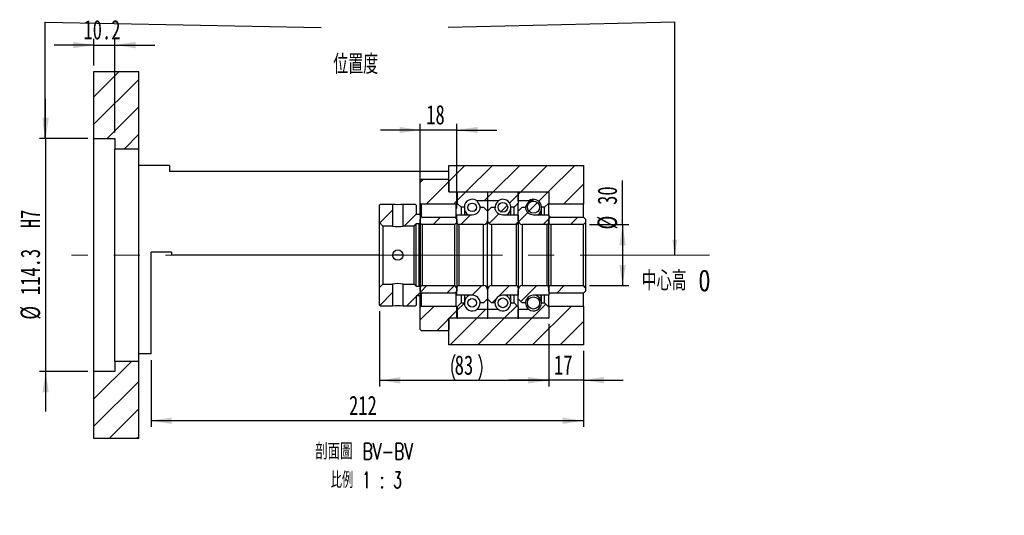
# Paper-space layout 'MBCK30L-H' of a CAD drawing. Header units: millimetres. Extents: x 21 to 332, y 12 to 190.
# Tile 4 of 5: x 171 to 332, y 12 to 93. Entities that reach past the tile are written whole.
import ezdxf

# ---------------------------------------------------------------- set-up
doc = ezdxf.new("R2010")
doc.units = ezdxf.units.MM
doc.linetypes.add('CENTERX2', pattern=[20.32, 12.7, -2.54, 2.54, -2.54])
doc.layers.add('圖層0', color=7, linetype='Continuous')
doc.styles.add('SLDTEXTSTYLE0', font='TXT', dxfattribs={"width": 0.7})
doc.styles.add('SLDTEXTSTYLE1', font='TXT', dxfattribs={"width": 0.7, "bigfont": 'bigfont'})
doc.styles.add('SLDTEXTSTYLE4', font='TXT', dxfattribs={"width": 0.625, "bigfont": 'bigfont'})
doc.dimstyles.new('SLDDIMSTYLE1', dxfattribs={"dimtxt": 0.18, "dimasz": 2.5, "dimexe": 0, "dimexo": 0.0625, "dimgap": 0, "dimtad": 0, "dimtih": 1, "dimtoh": 1, "dimdec": 0, "dimrnd": 1e-09, "dimzin": 0, "dimdsep": 46, "dimtxsty": 'Standard', "dimsah": 1, "dimcen": 0.09, "dimadec": 0, "dimazin": 0, "dimtfac": 2.5, "dimtdec": 0, "dimtofl": 0, "dimtmove": 0, "dimatfit": 3, "dimfxl": 0, "dimfrac": 2, "dimtolj": 1, "dimtzin": 0, "dimarcsym": 0})
doc.dimstyles.new('SLDDIMSTYLE4', dxfattribs={"dimtxt": 3.389974, "dimasz": 2.5, "dimexe": 0, "dimexo": 0.0625, "dimgap": 0.847493, "dimtad": 1, "dimlfac": 3, "dimrnd": 1e-09, "dimzin": 12, "dimdsep": 46, "dimtxsty": 'SLDTEXTSTYLE0', "dimsah": 1, "dimcen": 0.09, "dimadec": 0, "dimazin": 3, "dimtfac": 1, "dimtmove": 0, "dimatfit": 0, "dimfxl": 0, "dimfrac": 2, "dimtolj": 1, "dimtzin": 12, "dimarcsym": 0})
doc.dimstyles.new('SLDDIMSTYLE5', dxfattribs={"dimtxt": 3.389974, "dimasz": 2.5, "dimexe": 0, "dimexo": 0.0625, "dimgap": 0.847493, "dimtad": 1, "dimdec": 1, "dimlfac": 3, "dimrnd": 1e-09, "dimzin": 12, "dimdsep": 46, "dimtxsty": 'SLDTEXTSTYLE0', "dimsah": 1, "dimcen": 0.09, "dimadec": 0, "dimazin": 3, "dimtfac": 1, "dimtdec": 1, "dimtmove": 0, "dimatfit": 0, "dimfxl": 0, "dimfrac": 2, "dimtolj": 1, "dimtzin": 12, "dimarcsym": 0})
doc.dimstyles.new('SLDDIMSTYLE6', dxfattribs={"dimtxt": 3.389974, "dimasz": 2.5, "dimexe": 0, "dimexo": 0.0625, "dimgap": 0.847493, "dimtad": 1, "dimlfac": 3, "dimrnd": 1e-09, "dimzin": 12, "dimdsep": 46, "dimtxsty": 'SLDTEXTSTYLE0', "dimsah": 1, "dimcen": 0.09, "dimadec": 0, "dimazin": 3, "dimtfac": 1, "dimtofl": 0, "dimtmove": 0, "dimatfit": 3, "dimfxl": 0, "dimfrac": 2, "dimtolj": 1, "dimtzin": 12, "dimarcsym": 0})

# ---------------------------------------------------------------- blocks, each defined once
blk = doc.blocks.new('_D_27')
at = {"layer": '圖層0', "color": 7}
for p, q in [((175.34, 73.13), (175.34, 79.65)), ((182.24, 73.13), (174.34, 73.13)), ((175.34, 73.13), (175.34, 35.03)), ((182.24, 35.03), (174.34, 35.03)), ((175.34, 35.03), (175.34, 28.51))]:
    blk.add_line(p, q, dxfattribs=at)
for points in [[(175.34, 73.13), (175.86, 76.52), (174.82, 76.52)], [(175.34, 35.03), (174.82, 31.64), (175.86, 31.64)]]:
    blk.add_solid(points, dxfattribs=at)
at = {"layer": '圖層0', "color": 7, "char_height": 3.175, "attachment_point": 1, "rotation": 90, "style": 'SLDTEXTSTYLE0'}
for s, insert in [('H7', (171.24, 58.47)), ('114.3', (171.24, 47.54)), ('%%c', (171.24, 43.52))]:
    blk.add_mtext(s, dxfattribs=dict(at, insert=insert))
blk = doc.blocks.new('_D_28')
at = {"layer": '圖層0', "color": 7}
for p, q in [((183.24, 85.08), (183.24, 89.42)), ((186.64, 74.13), (186.64, 89.42)), ((183.24, 88.42), (176.72, 88.42)), ((183.24, 88.42), (186.64, 88.42)), ((186.64, 88.42), (193.16, 88.42))]:
    blk.add_line(p, q, dxfattribs=at)
for points in [[(183.24, 88.42), (179.85, 88.94), (179.85, 87.89)], [(186.64, 88.42), (190.03, 87.89), (190.03, 88.94)]]:
    blk.add_solid(points, dxfattribs=at)
at = {"layer": '圖層0', "color": 7, "insert": (181.52, 92.51), "char_height": 3.175, "attachment_point": 1, "style": 'SLDTEXTSTYLE0'}
blk.add_mtext('10.2', dxfattribs=at)
blk = doc.blocks.new('_D_29')
at = {"layer": '圖層0', "color": 7}
for p, q in [((257.57, 42.75), (257.57, 32.63)), ((263.24, 38.42), (263.24, 32.63)), ((257.57, 33.63), (251.05, 33.63)), ((263.24, 33.63), (257.57, 33.63)), ((263.24, 33.63), (269.76, 33.63))]:
    blk.add_line(p, q, dxfattribs=at)
for points in [[(257.57, 33.63), (254.18, 34.15), (254.18, 33.11)], [(263.24, 33.63), (266.63, 33.11), (266.63, 34.15)]]:
    blk.add_solid(points, dxfattribs=at)
at = {"layer": '圖層0', "color": 7, "insert": (258.43, 37.72), "char_height": 3.175, "attachment_point": 1, "style": 'SLDTEXTSTYLE0'}
blk.add_mtext('17', dxfattribs=at)
blk = doc.blocks.new('_D_30')
at = {"layer": '圖層0', "color": 7}
for p, q in [((263.24, 38.42), (263.24, 26)), ((192.57, 36.92), (192.57, 26)), ((263.24, 27), (192.57, 27))]:
    blk.add_line(p, q, dxfattribs=at)
for points in [[(192.57, 27), (195.96, 26.47), (195.96, 27.52)], [(263.24, 27), (259.85, 27.52), (259.85, 26.47)]]:
    blk.add_solid(points, dxfattribs=at)
at = {"layer": '圖層0', "color": 7, "insert": (224.93, 31.09), "char_height": 3.175, "attachment_point": 1, "style": 'SLDTEXTSTYLE0'}
blk.add_mtext('212', dxfattribs=at)
blk = doc.blocks.new('_D_31')
at = {"layer": '圖層0', "color": 7}
for p, q in [((236.57, 74.53), (230.05, 74.53)), ((236.57, 60.97), (236.57, 75.53)), ((242.57, 74.53), (236.57, 74.53)), ((242.57, 61.67), (242.57, 75.53)), ((242.57, 74.53), (249.09, 74.53))]:
    blk.add_line(p, q, dxfattribs=at)
for points in [[(236.57, 74.53), (233.18, 75.05), (233.18, 74.01)], [(242.57, 74.53), (245.96, 74.01), (245.96, 75.05)]]:
    blk.add_solid(points, dxfattribs=at)
at = {"layer": '圖層0', "color": 7, "insert": (237.55, 78.62), "char_height": 3.175, "attachment_point": 1, "style": 'SLDTEXTSTYLE0'}
blk.add_mtext('18', dxfattribs=at)
blk = doc.blocks.new('_D_32')
at = {"layer": '圖層0', "color": 7}
for p, q in [((269.64, 59.08), (269.64, 66.26)), ((264.24, 59.08), (270.64, 59.08)), ((269.64, 59.08), (269.64, 49.08)), ((264.24, 49.08), (270.64, 49.08))]:
    blk.add_line(p, q, dxfattribs=at)
for points in [[(269.64, 59.08), (269.12, 55.69), (270.16, 55.69)], [(269.64, 49.08), (270.16, 52.47), (269.12, 52.47)]]:
    blk.add_solid(points, dxfattribs=at)
at = {"layer": '圖層0', "color": 7, "char_height": 3.175, "attachment_point": 1, "rotation": 90, "style": 'SLDTEXTSTYLE0'}
for s, insert in [('30', (265.55, 62.29)), ('%%c', (265.55, 58.27))]:
    blk.add_mtext(s, dxfattribs=dict(at, insert=insert))
blk = doc.blocks.new('_D_33')
at = {"layer": '圖層0', "color": 7}
for p, q in [((229.91, 44.92), (229.91, 32.6)), ((257.57, 42.85), (257.57, 32.6)), ((257.57, 33.6), (229.91, 33.6))]:
    blk.add_line(p, q, dxfattribs=at)
for centre, start, end in [((246.44, 35.72), 153.4349, 206.5651), ((241.94, 35.72), 333.4349, 26.5651)]:
    blk.add_arc(centre, 4.73, start, end, dxfattribs=at)
for points in [[(229.91, 33.6), (233.3, 33.08), (233.3, 34.12)], [(257.57, 33.6), (254.18, 34.12), (254.18, 33.08)]]:
    blk.add_solid(points, dxfattribs=at)
at = {"layer": '圖層0', "color": 7, "insert": (242.2, 37.69), "char_height": 3.175, "attachment_point": 1, "style": 'SLDTEXTSTYLE0'}
blk.add_mtext('83', dxfattribs=at)
blk = doc.blocks.new('SW_NOTE_9')
at = {"layer": '圖層0', "color": 0, "char_height": 2.6458, "attachment_point": 2}
for s, insert, style in [('\\M+19655\\M+196CA\\M+19AA4 BV-BV', (9.88, 3.41), 'SLDTEXTSTYLE1'), ('\\M+194E4\\M+197E1 1 : 3', (10.25, -1.26), 'SLDTEXTSTYLE4')]:
    blk.add_mtext(s, dxfattribs=dict(at, insert=insert, style=style))

psp = doc.layouts.new('MBCK30L-H')

# ---------------------------------------------------------------- hatches: boundary and pattern name
at = {"linetype": 'Continuous', "lineweight": 18}
h = psp.add_hatch(dxfattribs=at)
h.set_pattern_fill('ANSI31', style=0)
edge = h.paths.add_edge_path(flags=0)
edge.add_arc((242.673, 64.3162), 0.1, 90, 180)
edge.add_line((242.573, 64.3162), (242.573, 62.5829))
edge.add_line((242.573, 62.5829), (243.2396, 61.9162))
edge.add_line((243.2396, 61.9162), (243.7796, 61.9162))
edge.add_arc((245.073, 61.9162), 1.2933, 53.031768, 180, ccw=False)
edge.add_line((245.8507, 62.9496), (247.573, 62.9496))
edge.add_line((247.573, 62.9496), (247.573, 64.3162))
edge.add_arc((247.473, 64.3162), 0.1, 0, 90)
edge.add_line((247.473, 64.4162), (242.673, 64.4162))
h = psp.add_hatch(dxfattribs=at)
h.set_pattern_fill('ANSI31', style=0)
edge = h.paths.add_edge_path(flags=0)
edge.add_arc((252.473, 64.3162), 0.1, 0, 90)
edge.add_line((252.473, 64.4162), (247.673, 64.4162))
edge.add_arc((247.673, 64.3162), 0.1, 90, 180)
edge.add_line((247.573, 64.3162), (247.573, 62.9496))
edge.add_line((247.573, 62.9496), (249.2952, 62.9496))
edge.add_arc((250.073, 61.9162), 1.2933, 0, 126.968232, ccw=False)
edge.add_line((251.3663, 61.9162), (251.9063, 61.9162))
edge.add_line((251.9063, 61.9162), (252.573, 62.5829))
edge.add_line((252.573, 62.5829), (252.573, 64.3162))
h = psp.add_hatch(dxfattribs=at)
h.set_pattern_fill('ANSI31', style=0)
edge = h.paths.add_edge_path(flags=0)
edge.add_arc((257.473, 64.3162), 0.1, 0, 90)
edge.add_line((257.473, 64.4162), (252.673, 64.4162))
edge.add_arc((252.673, 64.3162), 0.1, 90, 180)
edge.add_line((252.573, 64.3162), (252.573, 62.9496))
edge.add_line((252.573, 62.9496), (254.2952, 62.9496))
edge.add_arc((255.073, 61.9162), 1.2933, 0, 126.968232, ccw=False)
edge.add_line((256.3663, 61.9162), (256.9063, 61.9162))
edge.add_line((256.9063, 61.9162), (257.573, 62.5829))
edge.add_line((257.573, 62.5829), (257.573, 64.3162))
h = psp.add_hatch(dxfattribs=at)
h.set_pattern_fill('ANSI31', style=0)
edge = h.paths.add_edge_path(flags=0)
edge.add_arc((255.073, 61.9152), 0.9987, 0, 360)
h = psp.add_hatch(dxfattribs=at)
h.set_pattern_fill('ANSI31', style=0)
h.paths.add_polyline_path([(232.0563, 62.4162), (230.073, 62.4162), (229.9063, 62.2495), (229.9063, 59.3996), (230.473, 58.8329), (232.0563, 58.8329)], flags=0)
h = psp.add_hatch(dxfattribs=at)
h.set_pattern_fill('ANSI31', style=0)
h.paths.add_polyline_path([(236.4063, 60.7496), (235.9063, 60.7496), (235.9063, 62.2495), (235.7396, 62.4162), (233.7563, 62.4162), (233.7563, 58.8329), (235.573, 58.8329), (235.9063, 59.1662), (236.4063, 59.1662), (236.573, 59.3329), (236.573, 60.5829)], flags=0)
h = psp.add_hatch(dxfattribs=at)
h.set_pattern_fill('ANSI31', style=0)
edge = h.paths.add_edge_path(flags=0)
edge.add_line((247.573, 61.2496), (246.9063, 61.9162))
edge.add_line((246.9063, 61.9162), (246.4037, 61.9162))
edge.add_arc((245.073, 61.9996), 1.3333, 270, 356.416678, ccw=False)
edge.add_line((245.073, 60.6662), (242.573, 60.6662))
edge.add_line((242.573, 60.6662), (242.573, 59.4162))
edge.add_arc((242.9063, 59.4162), 0.3333, 180, 270)
edge.add_line((242.9063, 59.0829), (246.9063, 59.0829))
edge.add_arc((246.9063, 59.7496), 0.6667, 270, 360)
edge.add_line((247.573, 59.7496), (247.573, 61.2496))
h = psp.add_hatch(dxfattribs=at)
h.set_pattern_fill('ANSI31', style=0)
edge = h.paths.add_edge_path(flags=0)
edge.add_arc((245.073, 61.8831), 0.7042, 0, 360)
h = psp.add_hatch(dxfattribs=at)
h.set_pattern_fill('ANSI31', style=0)
edge = h.paths.add_edge_path(flags=0)
edge.add_line((248.2396, 61.9162), (247.573, 61.2496))
edge.add_line((247.573, 61.2496), (247.573, 59.7496))
edge.add_arc((248.2396, 59.7496), 0.6667, 180, 270)
edge.add_line((248.2396, 59.0829), (252.2396, 59.0829))
edge.add_arc((252.2396, 59.4162), 0.3333, 270, 360)
edge.add_line((252.573, 59.4162), (252.573, 60.6662))
edge.add_line((252.573, 60.6662), (250.073, 60.6662))
edge.add_arc((250.073, 61.9996), 1.3333, 183.583322, 270, ccw=False)
edge.add_line((248.7422, 61.9162), (248.2396, 61.9162))
h = psp.add_hatch(dxfattribs=at)
h.set_pattern_fill('ANSI31', style=0)
edge = h.paths.add_edge_path(flags=0)
edge.add_arc((250.073, 61.8915), 0.7919, 0, 360)
h = psp.add_hatch(dxfattribs=at)
h.set_pattern_fill('ANSI31', style=0)
edge = h.paths.add_edge_path(flags=0)
edge.add_line((253.2396, 61.9162), (252.573, 61.2496))
edge.add_line((252.573, 61.2496), (252.573, 59.7496))
edge.add_arc((253.2396, 59.7496), 0.6667, 180, 270)
edge.add_line((253.2396, 59.0829), (257.2396, 59.0829))
edge.add_arc((257.2396, 59.4162), 0.3333, 270, 360)
edge.add_line((257.573, 59.4162), (257.573, 60.6662))
edge.add_line((257.573, 60.6662), (255.073, 60.6662))
edge.add_arc((255.073, 61.9996), 1.3333, 183.583322, 270, ccw=False)
edge.add_line((253.7422, 61.9162), (253.2396, 61.9162))
h = psp.add_hatch(dxfattribs=at)
h.set_pattern_fill('ANSI31', style=0)
edge = h.paths.add_edge_path(flags=0)
edge.add_line((236.9063, 59.0829), (242.2396, 59.0829))
edge.add_line((242.2396, 59.0829), (242.573, 59.4162))
edge.add_line((242.573, 59.4162), (242.573, 59.9662))
edge.add_line((242.573, 59.9662), (242.2396, 60.2996))
edge.add_line((242.2396, 60.2996), (236.9063, 60.2996))
edge.add_arc((236.9063, 59.9662), 0.3333, 90, 180)
edge.add_line((236.573, 59.9662), (236.573, 59.4162))
edge.add_arc((236.9063, 59.4162), 0.3333, 180, 270)
h = psp.add_hatch(dxfattribs=at)
h.set_pattern_fill('ANSI31', style=0)
edge = h.paths.add_edge_path(flags=0)
edge.add_line((257.9063, 59.0829), (263.2396, 59.0829))
edge.add_line((263.2396, 59.0829), (263.573, 59.4162))
edge.add_line((263.573, 59.4162), (263.573, 59.9662))
edge.add_line((263.573, 59.9662), (263.2396, 60.2996))
edge.add_line((263.2396, 60.2996), (257.9063, 60.2996))
edge.add_arc((257.9063, 59.9662), 0.3333, 90, 180)
edge.add_line((257.573, 59.9662), (257.573, 59.4162))
edge.add_arc((257.9063, 59.4162), 0.3333, 180, 270)
h = psp.add_hatch(dxfattribs=at)
h.set_pattern_fill('ANSI31', style=0)
h.paths.add_polyline_path([(230.073, 45.7496), (232.0563, 45.7496), (232.0563, 49.3329), (230.473, 49.3329), (229.9063, 48.7662), (229.9063, 45.9162)], flags=0)
h = psp.add_hatch(dxfattribs=at)
h.set_pattern_fill('ANSI31', style=0)
h.paths.add_polyline_path([(235.9063, 45.9162), (235.9063, 47.4162), (236.4063, 47.4162), (236.573, 47.5829), (236.573, 48.8329), (236.4063, 48.9996), (235.9063, 48.9996), (235.573, 49.3329), (233.7563, 49.3329), (233.7563, 45.7496), (235.7396, 45.7496)], flags=0)
h = psp.add_hatch(dxfattribs=at)
h.set_pattern_fill('ANSI31', style=0)
edge = h.paths.add_edge_path(flags=0)
edge.add_line((242.573, 48.1995), (242.573, 48.7495))
edge.add_line((242.573, 48.7495), (242.2396, 49.0829))
edge.add_line((242.2396, 49.0829), (236.9063, 49.0829))
edge.add_arc((236.9063, 48.7495), 0.3333, 90, 180)
edge.add_line((236.573, 48.7495), (236.573, 48.1995))
edge.add_arc((236.9063, 48.1995), 0.3333, 180, 270)
edge.add_line((236.9063, 47.8662), (242.2396, 47.8662))
edge.add_line((242.2396, 47.8662), (242.573, 48.1995))
h = psp.add_hatch(dxfattribs=at)
h.set_pattern_fill('ANSI31', style=0)
edge = h.paths.add_edge_path(flags=0)
edge.add_line((246.9063, 46.2496), (247.573, 46.9162))
edge.add_line((247.573, 46.9162), (247.573, 48.4162))
edge.add_arc((246.9063, 48.4162), 0.6667, 0, 90)
edge.add_line((246.9063, 49.0829), (242.9063, 49.0829))
edge.add_arc((242.9063, 48.7495), 0.3333, 90, 180)
edge.add_line((242.573, 48.7495), (242.573, 47.4996))
edge.add_line((242.573, 47.4996), (245.073, 47.4996))
edge.add_arc((245.073, 46.1662), 1.3333, 3.583322, 90, ccw=False)
edge.add_line((246.4037, 46.2496), (246.9063, 46.2496))
h = psp.add_hatch(dxfattribs=at)
h.set_pattern_fill('ANSI31', style=0)
edge = h.paths.add_edge_path(flags=0)
edge.add_line((247.573, 46.9162), (248.2396, 46.2496))
edge.add_line((248.2396, 46.2496), (248.7422, 46.2496))
edge.add_arc((250.073, 46.1662), 1.3333, 90, 176.416678, ccw=False)
edge.add_line((250.073, 47.4996), (252.573, 47.4996))
edge.add_line((252.573, 47.4996), (252.573, 48.7495))
edge.add_arc((252.2396, 48.7495), 0.3333, 0, 90)
edge.add_line((252.2396, 49.0829), (248.2396, 49.0829))
edge.add_arc((248.2396, 48.4162), 0.6667, 90, 180)
edge.add_line((247.573, 48.4162), (247.573, 46.9162))
h = psp.add_hatch(dxfattribs=at)
h.set_pattern_fill('ANSI31', style=0)
edge = h.paths.add_edge_path(flags=0)
edge.add_line((252.573, 46.9162), (253.2396, 46.2496))
edge.add_line((253.2396, 46.2496), (253.7422, 46.2496))
edge.add_arc((255.073, 46.1662), 1.3333, 90, 176.416678, ccw=False)
edge.add_line((255.073, 47.4996), (257.573, 47.4996))
edge.add_line((257.573, 47.4996), (257.573, 48.7495))
edge.add_arc((257.2396, 48.7495), 0.3333, 0, 90)
edge.add_line((257.2396, 49.0829), (253.2396, 49.0829))
edge.add_arc((253.2396, 48.4162), 0.6667, 90, 180)
edge.add_line((252.573, 48.4162), (252.573, 46.9162))
h = psp.add_hatch(dxfattribs=at)
h.set_pattern_fill('ANSI31', style=0)
edge = h.paths.add_edge_path(flags=0)
edge.add_line((263.573, 48.1995), (263.573, 48.7496))
edge.add_line((263.573, 48.7496), (263.2396, 49.0829))
edge.add_line((263.2396, 49.0829), (257.9063, 49.0829))
edge.add_arc((257.9063, 48.7495), 0.3333, 90, 180)
edge.add_line((257.573, 48.7495), (257.573, 48.1995))
edge.add_arc((257.9063, 48.1995), 0.3333, 180, 270)
edge.add_line((257.9063, 47.8662), (263.2396, 47.8662))
edge.add_line((263.2396, 47.8662), (263.573, 48.1995))
h = psp.add_hatch(dxfattribs=at)
h.set_pattern_fill('ANSI31', style=0)
edge = h.paths.add_edge_path(flags=0)
edge.add_arc((245.073, 46.2827), 0.7042, 0, 360)
h = psp.add_hatch(dxfattribs=at)
h.set_pattern_fill('ANSI31', style=0)
edge = h.paths.add_edge_path(flags=0)
edge.add_arc((250.073, 46.2743), 0.7919, 0, 360)
h = psp.add_hatch(dxfattribs=at)
h.set_pattern_fill('ANSI31', style=0)
edge = h.paths.add_edge_path(flags=0)
edge.add_arc((255.073, 46.2506), 0.9987, 0, 360)
h = psp.add_hatch(dxfattribs=at)
h.set_pattern_fill('ANSI31', style=0)
edge = h.paths.add_edge_path(flags=0)
edge.add_arc((242.673, 43.8496), 0.1, 180, 270)
edge.add_line((242.673, 43.7496), (247.473, 43.7496))
edge.add_arc((247.473, 43.8496), 0.1, 270, 360)
edge.add_line((247.573, 43.8496), (247.573, 45.2162))
edge.add_line((247.573, 45.2162), (245.8507, 45.2162))
edge.add_arc((245.073, 46.2496), 1.2933, 180, 306.968232, ccw=False)
edge.add_line((243.7796, 46.2496), (243.2396, 46.2496))
edge.add_line((243.2396, 46.2496), (242.573, 45.5829))
edge.add_line((242.573, 45.5829), (242.573, 43.8496))
h = psp.add_hatch(dxfattribs=at)
h.set_pattern_fill('ANSI31', style=0)
edge = h.paths.add_edge_path(flags=0)
edge.add_arc((252.473, 43.8496), 0.1, 270, 360)
edge.add_line((252.573, 43.8496), (252.573, 45.5829))
edge.add_line((252.573, 45.5829), (251.9063, 46.2496))
edge.add_line((251.9063, 46.2496), (251.3663, 46.2496))
edge.add_arc((250.073, 46.2496), 1.2933, 233.031768, 360, ccw=False)
edge.add_line((249.2952, 45.2162), (247.573, 45.2162))
edge.add_line((247.573, 45.2162), (247.573, 43.8496))
edge.add_arc((247.673, 43.8496), 0.1, 180, 270)
edge.add_line((247.673, 43.7496), (252.473, 43.7496))
h = psp.add_hatch(dxfattribs=at)
h.set_pattern_fill('ANSI31', style=0)
edge = h.paths.add_edge_path(flags=0)
edge.add_arc((257.473, 43.8496), 0.1, 270, 360)
edge.add_line((257.573, 43.8496), (257.573, 45.5829))
edge.add_line((257.573, 45.5829), (256.9063, 46.2496))
edge.add_line((256.9063, 46.2496), (256.3663, 46.2496))
edge.add_arc((255.073, 46.2496), 1.2933, 233.031768, 360, ccw=False)
edge.add_line((254.2952, 45.2162), (252.573, 45.2162))
edge.add_line((252.573, 45.2162), (252.573, 43.8496))
edge.add_arc((252.673, 43.8496), 0.1, 180, 270)
edge.add_line((252.673, 43.7496), (257.473, 43.7496))
at = {"layer": '圖層0', "linetype": 'Continuous', "lineweight": 18}
h = psp.add_hatch(dxfattribs=at)
h.set_pattern_fill('ANSI31', color=256, style=0)
h.paths.add_polyline_path([(190.573, 84.0829), (183.2396, 84.0829), (183.2396, 73.1329), (186.6396, 73.1329), (186.6396, 71.4162), (190.573, 71.4162)], flags=0)
h = psp.add_hatch(dxfattribs=at)
h.set_pattern_fill('ANSI31', color=256, style=0)
h.paths.add_polyline_path([(263.2396, 62.4162), (263.2396, 68.7496), (241.2396, 68.7496), (241.2396, 64.4162), (257.573, 64.4162), (257.573, 62.4162)], flags=0)
h = psp.add_hatch(dxfattribs=at)
h.set_pattern_fill('ANSI31', color=256, style=0)
edge = h.paths.add_edge_path(flags=0)
edge.add_line((236.573, 66.2496), (236.573, 62.5829))
edge.add_line((236.573, 62.5829), (236.7396, 62.4162))
edge.add_line((236.7396, 62.4162), (242.4563, 62.4162))
edge.add_line((242.4563, 62.4162), (242.623, 62.5829))
edge.add_line((242.623, 62.5829), (242.623, 64.2496))
edge.add_line((242.623, 64.2496), (242.4563, 64.4162))
edge.add_line((242.4563, 64.4162), (241.373, 64.4162))
edge.add_arc((241.373, 64.5495), 0.1333, 180, 270, ccw=False)
edge.add_line((241.2396, 64.5495), (241.2396, 66.2496))
edge.add_line((241.2396, 66.2496), (241.073, 66.4162))
edge.add_line((241.073, 66.4162), (236.7396, 66.4162))
edge.add_line((236.7396, 66.4162), (236.573, 66.2496))
h = psp.add_hatch(dxfattribs=at)
h.set_pattern_fill('ANSI31', color=256, style=0)
edge = h.paths.add_edge_path(flags=0)
edge.add_line((242.4563, 45.7496), (236.7396, 45.7496))
edge.add_line((236.7396, 45.7496), (236.573, 45.5829))
edge.add_line((236.573, 45.5829), (236.573, 41.9162))
edge.add_line((236.573, 41.9162), (236.7396, 41.7496))
edge.add_line((236.7396, 41.7496), (241.073, 41.7496))
edge.add_line((241.073, 41.7496), (241.2396, 41.9162))
edge.add_line((241.2396, 41.9162), (241.2396, 43.6162))
edge.add_arc((241.373, 43.6162), 0.1333, 90, 180, ccw=False)
edge.add_line((241.373, 43.7496), (242.4563, 43.7496))
edge.add_line((242.4563, 43.7496), (242.623, 43.9162))
edge.add_line((242.623, 43.9162), (242.623, 45.5829))
edge.add_line((242.623, 45.5829), (242.4563, 45.7496))
h = psp.add_hatch(dxfattribs=at)
h.set_pattern_fill('ANSI31', color=256, style=0)
h.paths.add_polyline_path([(263.2396, 39.4162), (263.2396, 45.7496), (257.573, 45.7496), (257.573, 43.7496), (241.2396, 43.7496), (241.2396, 39.4162)], flags=0)
h = psp.add_hatch(dxfattribs=at)
h.set_pattern_fill('ANSI31', color=256, style=0)
h.paths.add_polyline_path([(183.2396, 24.0829), (190.573, 24.0829), (190.573, 36.7495), (186.6396, 36.7495), (186.6396, 35.0329), (183.2396, 35.0329)], flags=0)

# ---------------------------------------------------------------- linework, layer by layer
at = {"color": 7, "linetype": 'Continuous', "lineweight": 25}
for p, q in [((183.2396, 73.1329), (183.2396, 84.0829)), ((183.2396, 84.0829), (190.573, 84.0829)), ((190.573, 71.4162), (190.573, 84.0829)), ((183.2396, 73.1329), (186.6396, 73.1329)), ((183.2396, 35.0329), (183.2396, 73.1329)), ((186.6396, 73.1329), (186.6396, 71.4162)), ((190.573, 71.4162), (186.6396, 71.4162)), ((186.6396, 36.7495), (186.6396, 71.4162)), ((190.573, 36.7495), (190.573, 71.4162)), ((195.573, 68.7496), (190.573, 68.7496)), ((195.573, 68.7496), (195.573, 67.7496)), ((241.2396, 67.7496), (195.573, 67.7496)), ((241.2396, 64.4162), (241.2396, 68.7496)), ((241.2396, 68.7496), (263.2396, 68.7496)), ((263.2396, 68.7496), (263.2396, 62.4162)), ((236.7396, 66.4162), (236.573, 66.2496)), ((236.573, 62.5829), (236.573, 66.2496)), ((241.073, 66.4162), (236.7396, 66.4162)), ((241.2396, 66.2496), (241.073, 66.4162)), ((241.2396, 66.2496), (241.2396, 64.5495)), ((241.2396, 64.4162), (257.573, 64.4162)), ((241.373, 64.4162), (242.4563, 64.4162)), ((242.623, 64.2496), (242.4563, 64.4162)), ((242.673, 64.4162), (247.473, 64.4162)), ((247.673, 64.4162), (252.473, 64.4162)), ((252.673, 64.4162), (257.473, 64.4162)), ((257.573, 64.4162), (257.573, 62.4162)), ((242.573, 62.5829), (242.573, 64.3162)), ((242.623, 64.2496), (242.623, 62.5829)), ((245.8507, 62.9496), (245.8507, 62.8106)), ((247.573, 62.9496), (245.8507, 62.9496)), ((247.573, 64.3162), (247.573, 62.9496)), ((247.573, 62.9496), (247.573, 61.2496)), ((249.2952, 62.9496), (247.573, 62.9496)), ((249.2952, 62.7978), (249.2952, 62.9496)), ((252.573, 64.3162), (252.573, 62.5829)), ((252.573, 62.9496), (252.573, 64.3162)), ((254.2952, 62.9496), (252.573, 62.9496)), ((254.2952, 62.7529), (254.2952, 62.9496)), ((257.573, 64.3162), (257.573, 62.5829)), ((230.073, 62.4162), (229.9063, 62.2495)), ((229.9063, 59.3996), (229.9063, 62.2495)), ((230.073, 62.4162), (232.0563, 62.4162)), ((232.0563, 62.4162), (232.0563, 58.8329)), ((233.7563, 58.8329), (233.7563, 62.4162)), ((233.7563, 62.4162), (235.7396, 62.4162)), ((235.9063, 62.2495), (235.7396, 62.4162)), ((235.9063, 62.2495), (235.9063, 60.7496)), ((236.573, 62.5829), (236.7396, 62.4162)), ((236.573, 60.5829), (236.573, 62.5829)), ((242.4563, 62.4162), (236.7396, 62.4162)), ((236.7396, 62.4162), (236.7396, 60.2549)), ((242.4563, 62.4162), (242.623, 62.5829)), ((242.4563, 60.0829), (242.4563, 62.4162)), ((243.2396, 61.9162), (242.573, 62.5829)), ((243.2396, 61.9162), (243.2396, 60.6662)), ((243.7796, 61.9162), (243.2396, 61.9162)), ((243.7796, 61.9162), (243.7796, 60.6662)), ((246.4037, 61.9162), (246.9063, 61.9162)), ((246.9063, 61.9162), (247.573, 61.2496)), ((247.573, 61.2496), (248.2396, 61.9162)), ((247.573, 61.2496), (247.573, 59.7496)), ((248.2396, 61.9162), (248.7422, 61.9162)), ((251.3663, 60.6662), (251.3663, 61.9162)), ((251.9063, 61.9162), (251.3663, 61.9162)), ((252.573, 62.5829), (251.9063, 61.9162)), ((251.9063, 60.6662), (251.9063, 61.9162)), ((252.573, 61.2496), (252.573, 62.5829)), ((252.573, 61.2496), (253.2396, 61.9162)), ((252.573, 59.7496), (252.573, 61.2496)), ((253.2396, 61.9162), (253.7422, 61.9162)), ((256.3663, 60.6662), (256.3663, 61.9162)), ((256.9063, 61.9162), (256.3663, 61.9162)), ((257.573, 62.5829), (256.9063, 61.9162)), ((256.9063, 60.6662), (256.9063, 61.9162)), ((263.2396, 62.4162), (257.573, 62.4162)), ((257.573, 60.6662), (257.573, 62.4162)), ((263.2396, 60.2996), (263.2396, 62.4162)), ((235.9063, 60.7496), (236.4063, 60.7496)), ((236.573, 60.5829), (236.4063, 60.7496)), ((236.573, 60.5829), (236.573, 59.3329)), ((236.573, 59.4162), (236.573, 59.9662)), ((236.9063, 60.2996), (242.2396, 60.2996)), ((242.573, 59.9662), (242.2396, 60.2996)), ((242.573, 60.6662), (245.073, 60.6662)), ((242.573, 59.4162), (242.573, 60.6662)), ((242.573, 59.9662), (242.573, 59.4162)), ((247.573, 48.4162), (247.573, 59.7496)), ((250.073, 60.6662), (252.573, 60.6662)), ((252.573, 60.6662), (252.573, 59.4162)), ((255.073, 60.6662), (257.573, 60.6662)), ((257.573, 60.6662), (257.573, 59.4162)), ((257.573, 59.4162), (257.573, 59.9662)), ((257.9063, 60.2996), (263.2396, 60.2996)), ((263.573, 59.9662), (263.2396, 60.2996)), ((263.573, 59.9662), (263.573, 59.4162)), ((229.9063, 59.3996), (230.473, 58.8329)), ((229.9063, 48.7662), (229.9063, 59.3996)), ((230.473, 58.8329), (230.473, 49.3329)), ((232.0563, 58.8329), (230.473, 58.8329)), ((235.573, 58.8329), (233.7563, 58.8329)), ((235.573, 58.8329), (235.9063, 59.1662)), ((235.573, 49.3329), (235.573, 58.8329)), ((236.4063, 59.1662), (235.9063, 59.1662)), ((235.9063, 48.9996), (235.9063, 59.1662)), ((236.4063, 59.1662), (236.573, 59.3329)), ((236.4063, 48.9996), (236.4063, 59.1662)), ((236.573, 59.3329), (236.573, 48.8329)), ((236.9063, 59.0829), (236.9063, 49.0829)), ((242.2396, 59.0829), (236.9063, 59.0829)), ((242.2396, 59.0829), (242.573, 59.4162)), ((242.2396, 49.0829), (242.2396, 59.0829)), ((242.573, 59.4162), (242.573, 48.7495)), ((242.9063, 49.0829), (242.9063, 59.0829)), ((246.9063, 59.0829), (242.9063, 59.0829)), ((246.9063, 49.0829), (246.9063, 59.0829)), ((248.2396, 59.0829), (248.2396, 49.0829)), ((252.2396, 59.0829), (248.2396, 59.0829)), ((252.2396, 59.0829), (252.2396, 49.0829)), ((252.573, 59.4162), (252.573, 48.7495)), ((253.2396, 59.0829), (253.2396, 49.0829)), ((257.2396, 59.0829), (253.2396, 59.0829)), ((257.2396, 59.0829), (257.2396, 49.0829)), ((257.573, 48.7495), (257.573, 59.4162)), ((257.9063, 59.0829), (257.9063, 49.0829)), ((263.2396, 59.0829), (257.9063, 59.0829)), ((263.2396, 59.0829), (263.573, 59.4162)), ((263.2396, 49.0829), (263.2396, 59.0829)), ((263.573, 59.4162), (263.573, 48.7495)), ((195.9063, 54.5829), (192.573, 54.5829)), ((192.573, 37.9162), (192.573, 54.5829)), ((195.9063, 54.5829), (195.9063, 54.0829)), ((229.9063, 54.0829), (195.9063, 54.0829)), ((233.7563, 54.0829), (232.0673, 54.0829)), ((230.473, 49.3329), (229.9063, 48.7662)), ((229.9063, 45.9162), (229.9063, 48.7662)), ((230.473, 49.3329), (232.0563, 49.3329)), ((232.0563, 49.3329), (232.0563, 45.7496)), ((233.7563, 49.3329), (235.573, 49.3329)), ((233.7563, 45.7496), (233.7563, 49.3329)), ((235.9063, 48.9996), (235.573, 49.3329)), ((235.9063, 48.9996), (236.4063, 48.9996)), ((236.573, 48.8329), (236.4063, 48.9996)), ((236.573, 48.8329), (236.573, 47.5829)), ((236.573, 48.1995), (236.573, 48.7495)), ((236.9063, 49.0829), (242.2396, 49.0829)), ((242.573, 48.7495), (242.2396, 49.0829)), ((242.573, 48.7495), (242.573, 48.1995)), ((242.573, 47.4995), (242.573, 48.7495)), ((242.9063, 49.0829), (246.9063, 49.0829)), ((247.573, 48.4162), (247.573, 46.9162)), ((248.2396, 49.0829), (252.2396, 49.0829)), ((252.573, 48.7495), (252.573, 47.4995)), ((252.573, 46.9162), (252.573, 48.4162)), ((253.2396, 49.0829), (257.2396, 49.0829)), ((257.573, 48.1995), (257.573, 48.7495)), ((257.573, 48.7495), (257.573, 47.4995)), ((257.9063, 49.0829), (263.2396, 49.0829)), ((263.573, 48.7495), (263.2396, 49.0829)), ((263.573, 48.7495), (263.573, 48.1995)), ((236.4063, 47.4162), (235.9063, 47.4162)), ((235.9063, 47.4162), (235.9063, 45.9162)), ((236.4063, 47.4162), (236.573, 47.5829)), ((236.573, 45.5829), (236.573, 47.5829)), ((236.7396, 47.9109), (236.7396, 45.7496)), ((242.2396, 47.8662), (236.9063, 47.8662)), ((242.2396, 47.8662), (242.573, 48.1995)), ((242.4563, 45.7496), (242.4563, 48.0829)), ((245.073, 47.4995), (242.573, 47.4995)), ((243.2396, 47.4995), (243.2396, 46.2496)), ((243.7796, 47.4995), (243.7796, 46.2496)), ((247.573, 46.9162), (246.9063, 46.2496)), ((247.573, 46.9162), (247.573, 45.2162)), ((248.2396, 46.2496), (247.573, 46.9162)), ((252.573, 47.4995), (250.073, 47.4995)), ((251.3663, 46.2496), (251.3663, 47.4995)), ((251.9063, 46.2496), (251.9063, 47.4995)), ((252.573, 45.5829), (252.573, 46.9162)), ((253.2396, 46.2496), (252.573, 46.9162)), ((257.573, 47.4995), (255.073, 47.4995)), ((256.3663, 46.2496), (256.3663, 47.4995)), ((256.9063, 46.2496), (256.9063, 47.4995)), ((257.573, 45.7496), (257.573, 47.4995)), ((263.2396, 47.8662), (257.9063, 47.8662)), ((263.2396, 47.8662), (263.573, 48.1995)), ((263.2396, 45.7496), (263.2396, 47.8662)), ((229.9063, 45.9162), (230.073, 45.7496)), ((232.0563, 45.7496), (230.073, 45.7496)), ((235.7396, 45.7496), (233.7563, 45.7496)), ((235.7396, 45.7496), (235.9063, 45.9162)), ((236.7396, 45.7496), (236.573, 45.5829)), ((236.573, 41.9162), (236.573, 45.5829)), ((236.7396, 45.7496), (242.4563, 45.7496)), ((242.623, 45.5829), (242.4563, 45.7496)), ((242.573, 45.5829), (243.2396, 46.2496)), ((242.573, 43.8496), (242.573, 45.5829)), ((242.623, 45.5829), (242.623, 43.9162)), ((243.2396, 46.2496), (243.7796, 46.2496)), ((245.8507, 45.2642), (245.8507, 45.2162)), ((245.8507, 45.2162), (247.573, 45.2162)), ((246.9063, 46.2496), (246.4037, 46.2496)), ((247.573, 45.2162), (247.573, 43.8496)), ((247.573, 45.2162), (249.2952, 45.2162)), ((248.7422, 46.2496), (248.2396, 46.2496)), ((249.2952, 45.2162), (249.2952, 45.2571)), ((251.3663, 46.2496), (251.9063, 46.2496)), ((251.9063, 46.2496), (252.573, 45.5829)), ((252.573, 45.5829), (252.573, 43.8496)), ((252.573, 45.2162), (254.2952, 45.2162)), ((252.573, 43.8496), (252.573, 45.2162)), ((253.7422, 46.2496), (253.2396, 46.2496)), ((254.2952, 45.2162), (254.2952, 45.2381)), ((256.3663, 46.2496), (256.9063, 46.2496)), ((256.9063, 46.2496), (257.573, 45.5829)), ((257.573, 45.7496), (257.573, 43.7496)), ((257.573, 45.7496), (263.2396, 45.7496)), ((257.573, 45.5829), (257.573, 43.8496)), ((263.2396, 45.7496), (263.2396, 39.4162)), ((241.2396, 39.4162), (241.2396, 43.7496)), ((257.573, 43.7496), (241.2396, 43.7496)), ((241.2396, 43.6162), (241.2396, 41.9162)), ((242.4563, 43.7496), (241.373, 43.7496)), ((242.4563, 43.7496), (242.623, 43.9162)), ((247.473, 43.7496), (242.673, 43.7496)), ((252.473, 43.7496), (247.673, 43.7496)), ((257.473, 43.7496), (252.673, 43.7496)), ((236.573, 41.9162), (236.7396, 41.7496)), ((241.073, 41.7496), (241.2396, 41.9162)), ((236.7396, 41.7496), (241.073, 41.7496)), ((263.2396, 39.4162), (241.2396, 39.4162)), ((192.573, 37.9162), (190.573, 37.9162)), ((186.6396, 36.7495), (186.6396, 35.0329)), ((186.6396, 36.7495), (190.573, 36.7495)), ((190.573, 24.0829), (190.573, 36.7495)), ((183.2396, 24.0829), (183.2396, 35.0329)), ((186.6396, 35.0329), (183.2396, 35.0329)), ((190.573, 24.0829), (183.2396, 24.0829))]:
    psp.add_line(p, q, dxfattribs=at)
for centre, radius in [((255.073, 61.9152), 0.9987), ((245.073, 61.8831), 0.7042), ((250.073, 61.8915), 0.7919), ((232.9063, 54.0829), 0.85), ((245.073, 46.2827), 0.7042), ((250.073, 46.2743), 0.7919), ((255.073, 46.2506), 0.9987)]:
    psp.add_circle(centre, radius, dxfattribs=at)
for centre, radius, start, end in [((241.373, 64.5495), 0.1333, 180, 270), ((242.673, 64.3162), 0.1, 90, 180), ((247.473, 64.3162), 0.1, 0, 90), ((247.673, 64.3162), 0.1, 90, 180), ((252.473, 64.3162), 0.1, 0, 90), ((252.673, 64.3162), 0.1, 90, 180), ((257.473, 64.3162), 0.1, 0, 90), ((245.073, 61.9162), 1.2933, 53.031768, 180), ((245.073, 61.783), 1.2917, 353.58575, 51.551715), ((250.073, 61.7696), 1.2917, 128.336631, 185.456078), ((250.073, 61.9162), 1.2933, 0, 126.968232), ((255.073, 61.723), 1.2917, 90, 182.638823), ((255.073, 61.9162), 1.2933, 0, 126.968232), ((232.9063, 70.7269), 8.354, 264.160214, 275.839786), ((245.073, 61.783), 1.2917, 178.575141, 239.839669), ((245.073, 60.7542), 1.2917, 156.531184, 183.906192), ((245.073, 61.9996), 1.3333, 270, 356.416678), ((250.073, 61.9996), 1.3333, 183.583322, 270), ((250.073, 61.7696), 1.2917, 301.326829, 1.429378), ((250.073, 60.7205), 1.2917, 357.589826, 23.958898), ((255.073, 61.9996), 1.3333, 183.583322, 270), ((255.073, 61.723), 1.2917, 305.099863, 1.445338), ((255.073, 60.6093), 1.2917, 2.524622, 25.537383), ((236.9063, 59.9662), 0.3333, 90, 180), ((246.9063, 59.7496), 0.6667, 270, 0), ((248.2396, 59.7496), 0.6667, 180, 270), ((253.2396, 59.7496), 0.6667, 180, 270), ((257.9063, 59.9662), 0.3333, 90, 180), ((232.9063, 63.5429), 4.7861, 259.770144, 280.229856), ((236.9063, 59.4162), 0.3333, 180, 270), ((242.9063, 59.4162), 0.3333, 180, 270), ((252.2396, 59.4162), 0.3333, 270, 0), ((257.2396, 59.4162), 0.3333, 270, 0), ((257.9063, 59.4162), 0.3333, 180, 270), ((232.9063, 44.623), 4.786, 79.769864, 100.230136), ((236.9063, 48.7495), 0.3333, 90, 180), ((242.9063, 48.7495), 0.3333, 90, 180), ((246.9063, 48.4162), 0.6667, 360, 90), ((248.2396, 48.4162), 0.6667, 90, 180), ((252.2396, 48.7495), 0.3333, 0, 90), ((253.2396, 48.4162), 0.6667, 90, 180), ((257.2396, 48.7495), 0.3333, 0, 90), ((257.9063, 48.7495), 0.3333, 90, 180), ((236.9063, 48.1995), 0.3333, 180, 270), ((245.073, 46.2827), 1.2917, 109.594413, 181.392368), ((245.073, 47.1234), 1.2917, 163.071309, 198.993109), ((245.073, 46.1662), 1.3333, 3.583322, 90), ((245.073, 46.2827), 1.2917, 309.261045, 18.993109), ((250.073, 46.1662), 1.3333, 90, 176.416678), ((250.073, 46.2743), 1.2917, 159.513366, 230.672078), ((250.073, 46.2743), 1.2917, 358.610274, 71.55009), ((250.073, 47.0942), 1.2917, 341.494958, 18.289863), ((255.073, 46.1662), 1.3333, 90, 176.416678), ((255.073, 46.2506), 1.2917, 152.028598, 230.485012), ((255.073, 46.2506), 1.2917, 358.617641, 75.222495), ((255.073, 47.0031), 1.2917, 358.314447, 22.601822), ((257.9063, 48.1995), 0.3333, 180, 270), ((232.9063, 37.4387), 8.3542, 84.160322, 95.839678), ((245.073, 46.2496), 1.2933, 180, 306.968232), ((250.073, 46.2496), 1.2933, 233.031768, 360), ((255.073, 46.2496), 1.2933, 233.031768, 0), ((241.373, 43.6162), 0.1333, 90, 180), ((242.673, 43.8496), 0.1, 180, 270), ((247.473, 43.8496), 0.1, 270, 360), ((247.673, 43.8496), 0.1, 180, 270), ((252.473, 43.8496), 0.1, 270, 0), ((252.673, 43.8496), 0.1, 180, 270), ((257.473, 43.8496), 0.1, 270, 0)]:
    psp.add_arc(centre, radius, start, end, dxfattribs=at)
at = {"layer": '圖層0', "color": 7, "linetype": 'CENTERX2', "lineweight": 18, "ltscale": 1.666667}
psp.add_line((283.8559, 54.0829), (179.5584, 54.0829), dxfattribs=at)

# ---------------------------------------------------------------- block references
at = {"layer": '圖層0'}
psp.add_blockref('SW_NOTE_9', (217.5147, 19.8947), dxfattribs=at)

# ---------------------------------------------------------------- texts
at = {"layer": '圖層0', "color": 7, "char_height": 3.175, "attachment_point": 1, "style": 'SLDTEXTSTYLE1'}
for s, insert in [('\\M+188CA\\M+19275\\M+19378', (222.3504, 86.8706)), ('\\M+19286\\M+19053\\M+18D82 0', (272.7609, 51.4669))]:
    psp.add_mtext(s, dxfattribs=dict(at, insert=insert))

# ---------------------------------------------------------------- dimensions: what is measured, and where the dimension line sits
at = {"layer": '圖層0', "color": 7}
for base, p1, p2, dimstyle, picture, middle in [((186.6396, 88.4163), (183.2396, 84.0829), (186.6396, 73.1329), 'SLDDIMSTYLE5', '_D_28', (184.9945, 88.4163)), ((236.573, 74.5267), (242.573, 60.6662), (236.573, 59.9662), 'SLDDIMSTYLE4', '_D_31', (239.5362, 74.5267)), ((257.573, 33.6295), (263.2396, 39.4162), (257.573, 43.7496), 'SLDDIMSTYLE4', '_D_29', (260.4134, 33.6295)), ((192.573, 26.9957), (263.2396, 39.4162), (192.573, 37.9162), 'SLDDIMSTYLE6', '_D_30', (227.9063, 26.9957))]:
    dim = psp.add_linear_dim(base=base, p1=p1, p2=p2, dimstyle=dimstyle, dxfattribs=at)
    dim.commit()
    dim.dimension.update_dxf_attribs({"geometry": picture, "text_midpoint": middle, "dimtype": 160})
for base, p1, p2, text, dimstyle, picture, middle in [((175.3377, 35.0329), (183.2396, 73.1329), (183.2396, 35.0329), '%%c<>  H7', 'SLDDIMSTYLE5', '_D_27', (175.3377, 53.5301)), ((269.6393, 49.0829), (263.2396, 59.0829), (263.2396, 49.0829), '%%c<>', 'SLDDIMSTYLE6', '_D_32', (269.6393, 62.2633))]:
    dim = psp.add_linear_dim(base=base, p1=p1, p2=p2, angle=90, text=text, dimstyle=dimstyle, dxfattribs=at)
    dim.commit()
    dim.dimension.update_dxf_attribs({"geometry": picture, "text_midpoint": middle, "dimtype": 160})
dim = psp.add_linear_dim(base=(229.9063, 33.5996), p1=(257.573, 43.8496), p2=(229.9063, 45.9162), text='(<>)', dimstyle='SLDDIMSTYLE6', dxfattribs=at)
dim.commit()
dim.dimension.update_dxf_attribs({"geometry": '_D_33', "text_midpoint": (244.1901, 33.5996), "dimtype": 160})

# ---------------------------------------------------------------- leaders
for points in [[(175.2818, 73.1329), (175.2818, 92.1423), (220.3822, 91.299)], [(278.1712, 54.0829), (278.1712, 92.1423), (241.1271, 91.299)]]:
    psp.add_leader(points, dimstyle='SLDDIMSTYLE1', dxfattribs=at)

doc.saveas('drawing.dxf')
